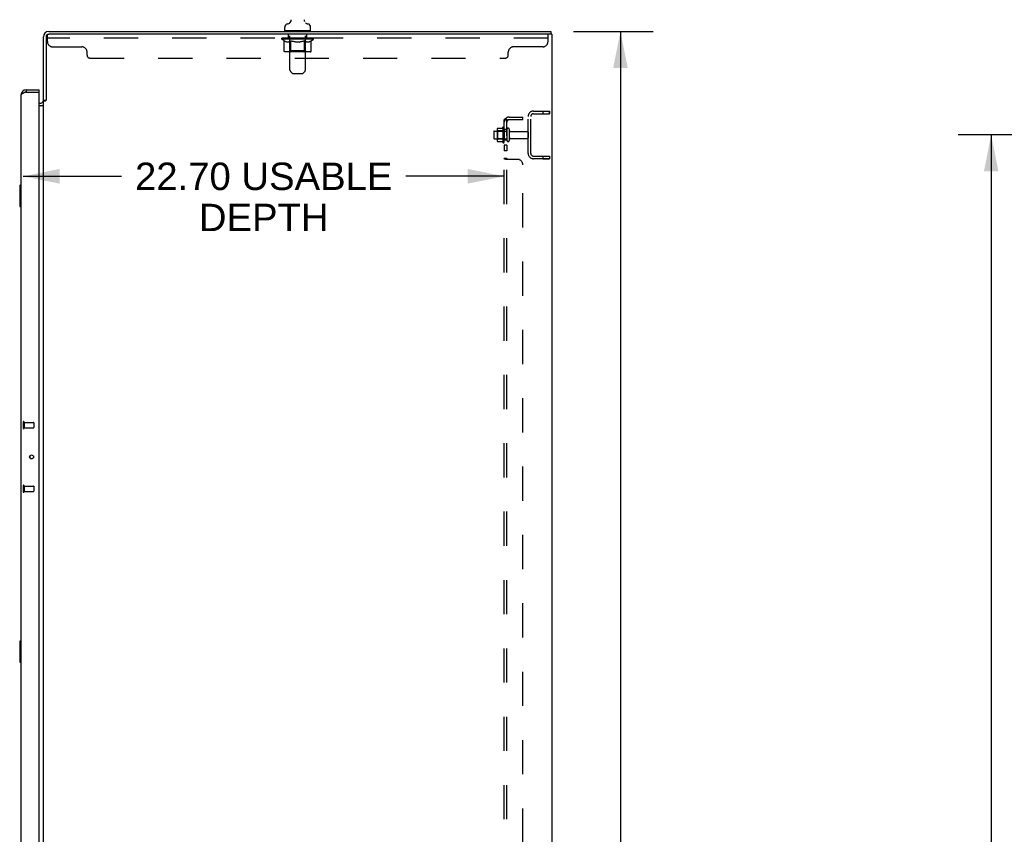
# Model space of a CAD drawing. Header units: inches. Extents: x 0 to 293, y 0 to 190.
# Tile 25 of 28: x 151 to 197, y 102 to 140. Entities that reach past the tile are written whole.
import ezdxf

# ---------------------------------------------------------------- set-up
doc = ezdxf.new("R2010")
doc.units = ezdxf.units.IN
doc.header["$LTSCALE"] = 16.12069
doc.header["$MEASUREMENT"] = 0
doc.linetypes.add('HIDDEN', pattern=[0.2, 0.1, -0.1])
doc.layers.get('0').update_dxf_attribs({"linetype": 'CONTINUOUS'})
for name, color, linetype in [('02___PRT_ALL_AXES', 7, 'CONTINUOUS'), ('DEFAULT_2', 8, 'HIDDEN'), ('DIMENSIONS', 7, 'CONTINUOUS')]:
    doc.layers.add(name, color=color, linetype=linetype)
doc.styles.get("Standard").update_dxf_attribs({"font": 'arial.ttf'})
doc.dimstyles.new('DIMSTYLE_1', dxfattribs={"dimtxt": 1.293103, "dimasz": 1.724138, "dimexe": 0.09, "dimexo": 0.07, "dimgap": 0.0375, "dimtad": 0, "dimtih": 1, "dimtoh": 1, "dimzin": 4, "dimdsep": 46, "dimtxsty": 'Standard', "dimblk": '_FILLED', "dimblk1": '_FILLED', "dimblk2": '_FILLED', "dimcen": 0.09, "dimazin": 1, "dimtfac": 1, "dimtofl": 0, "dimtmove": 0, "dimatfit": 3, "dimldrblk": '_FILLED', "dimfxl": 1, "dimtolj": 1, "dimtzin": 4, "dimarcsym": 0})

# ---------------------------------------------------------------- blocks, each defined once
blk = doc.blocks.new('_FILLED')
at = {"color": 0, "linetype": 'ByBlock'}
blk.add_solid([(0, 0), (-1, 0.2), (-1, -0.2)], dxfattribs=at)
blk = doc.blocks.new('*D4')
at = {"layer": 'DIMENSIONS', "color": 2, "linetype": 'Continuous'}
for p, q in [((176.748, 139.535), (180.51, 139.535)), ((178.959, 139.535), (178.959, 98.829)), ((178.959, 55.535), (178.959, 96.242)), ((176.748, 55.535), (180.51, 55.535))]:
    blk.add_line(p, q, dxfattribs=at)
at = {"layer": 'DIMENSIONS', "color": 2, "linetype": 'Continuous', "xscale": 1.724137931, "yscale": 1.724137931, "zscale": 1.724137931}
for p, rotation in [((178.959, 139.535), 90), ((178.959, 55.535), 270)]:
    blk.add_blockref('_FILLED', p, dxfattribs=dict(at, rotation=rotation))
at = {"layer": 'DIMENSIONS', "color": 2, "linetype": 'Continuous', "insert": (178.959, 98.182), "char_height": 1.2931, "width": 4.51865, "attachment_point": 2, "line_spacing_factor": 0.9}
blk.add_mtext('84.00', dxfattribs=at)
blk = doc.blocks.new('*D16')
at = {"layer": 'DIMENSIONS', "color": 2, "linetype": 'Continuous'}
for p, q in [((206.158, 134.66), (194.9, 134.66)), ((196.452, 134.66), (196.452, 100.829)), ((196.452, 64.41), (196.452, 98.242)), ((206.158, 64.41), (194.9, 64.41))]:
    blk.add_line(p, q, dxfattribs=at)
at = {"layer": 'DIMENSIONS', "color": 2, "linetype": 'Continuous', "xscale": 1.724137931, "yscale": 1.724137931, "zscale": 1.724137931}
for p, rotation in [((196.452, 134.66), 90), ((196.452, 64.41), 270)]:
    blk.add_blockref('_FILLED', p, dxfattribs=dict(at, rotation=rotation))
at = {"layer": 'DIMENSIONS', "color": 2, "linetype": 'Continuous', "insert": (196.452, 100.182), "char_height": 1.2931, "width": 4.51865, "attachment_point": 2, "line_spacing_factor": 0.9}
blk.add_mtext('70.25', dxfattribs=at)
blk = doc.blocks.new('*D18')
at = {"layer": 'DIMENSIONS', "color": 2, "linetype": 'Continuous'}
for p, q in [((150.774, 132.707), (155.413, 132.707)), ((173.478, 132.707), (168.839, 132.707))]:
    blk.add_line(p, q, dxfattribs=at)
at = {"layer": 'DIMENSIONS', "color": 2, "linetype": 'Continuous', "xscale": 1.724137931, "yscale": 1.724137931, "zscale": 1.724137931, "rotation": 180}
blk.add_blockref('_FILLED', (150.774, 132.707), dxfattribs=at)
at = {"layer": 'DIMENSIONS', "color": 2, "linetype": 'Continuous', "xscale": 1.724137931, "yscale": 1.724137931, "zscale": 1.724137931}
blk.add_blockref('_FILLED', (173.478, 132.707), dxfattribs=at)
at = {"layer": 'DIMENSIONS', "color": 2, "linetype": 'Continuous', "insert": (162.126, 133.353), "char_height": 1.2931, "width": 12.13306, "attachment_point": 2, "line_spacing_factor": 0.9}
blk.add_mtext('22.70 USABLE\\PDEPTH', dxfattribs=at)

msp = doc.modelspace()

# ---------------------------------------------------------------- linework, layer by layer
at = {"color": 7, "linetype": 'Continuous'}
for p, q in [((163.337, 139.935), (163.332, 139.932)), ((164.053, 140.065), (164.053, 140.071)), ((164.054, 140.053), (164.053, 140.059)), ((164.055, 140.041), (164.054, 140.047)), ((164.057, 140.03), (164.056, 140.036)), ((164.061, 140.013), (164.06, 140.019)), ((164.063, 140.007), (164.061, 140.013)), ((164.065, 140.002), (164.063, 140.008)), ((151.978, 139.535), (175.666, 139.535)), ((175.728, 139.41), (151.978, 139.41)), ((163.118, 139.585), (163.118, 139.741)), ((163.133, 139.565), (163.133, 139.535)), ((164.323, 139.565), (163.133, 139.565)), ((164.323, 139.565), (164.323, 139.535)), ((164.338, 139.585), (164.338, 139.741)), ((175.666, 139.535), (175.666, 139.41)), ((175.728, 139.41), (175.728, 55.66)), ((151.728, 136.285), (151.728, 139.285)), ((151.853, 139.285), (151.853, 136.292)), ((150.917, 136.785), (150.917, 136.681)), ((151.524, 136.681), (151.504, 136.681)), ((151.524, 136.681), (151.524, 136.785)), ((151.524, 136.16), (151.603, 136.16)), ((151.847, 136.285), (151.728, 136.285)), ((151.728, 62.817), (151.728, 136.254)), ((151.815, 136.254), (151.728, 136.254)), ((151.851, 136.29), (151.853, 136.292)), ((151.698, 136.035), (151.524, 136.035)), ((151.718, 136.061), (151.713, 136.061)), ((150.61, 132.27), (150.61, 131.3)), ((150.67, 132.285), (150.625, 132.285)), ((150.657, 132.185), (150.657, 131.385)), ((150.625, 131.285), (150.67, 131.285)), ((151.094, 119.527), (151.094, 119.418)), ((150.61, 110.77), (150.61, 109.8)), ((150.67, 110.785), (150.625, 110.785)), ((150.657, 110.685), (150.657, 109.885)), ((150.625, 109.785), (150.67, 109.785))]:
    msp.add_line(p, q, dxfattribs=at)
at = {"color": 3, "linetype": 'Continuous'}
for p, q in [((150.917, 136.681), (150.885, 136.67)), ((150.917, 136.785), (151.524, 136.785)), ((150.917, 136.681), (151.504, 136.681)), ((151.524, 62.409), (151.524, 136.661)), ((150.67, 136.539), (150.67, 62.532))]:
    msp.add_line(p, q, dxfattribs=at)
at = {"color": 7, "linetype": 'Continuous'}
for points in [[(163.4, 140.093), (163.401, 140.088), (163.402, 140.082), (163.403, 140.076), (163.403, 140.071), (163.403, 140.065), (163.403, 140.059), (163.403, 140.053), (163.402, 140.047), (163.402, 140.042), (163.401, 140.036), (163.4, 140.03), (163.398, 140.024), (163.397, 140.019), (163.395, 140.013), (163.393, 140.008), (163.391, 140.002), (163.389, 139.997), (163.386, 139.992), (163.383, 139.987), (163.38, 139.982), (163.377, 139.977), (163.374, 139.972), (163.371, 139.967), (163.367, 139.963), (163.363, 139.958), (163.359, 139.954), (163.355, 139.95), (163.351, 139.946), (163.346, 139.942), (163.342, 139.938), (163.337, 139.935)], [(164.06, 140.019), (164.058, 140.024), (164.057, 140.03), (164.056, 140.036), (164.055, 140.041), (164.054, 140.047), (164.054, 140.053), (164.053, 140.059), (164.053, 140.065), (164.053, 140.071), (164.054, 140.076), (164.054, 140.082), (164.055, 140.088), (164.056, 140.093)], [(164.054, 140.076), (164.054, 140.082), (164.055, 140.088), (164.056, 140.093)], [(151.815, 136.254), (151.817, 136.256), (151.819, 136.257), (151.821, 136.259), (151.823, 136.261), (151.825, 136.262), (151.827, 136.264), (151.828, 136.265), (151.83, 136.267), (151.831, 136.268), (151.832, 136.27), (151.834, 136.271), (151.835, 136.272), (151.839, 136.277)], [(151.839, 136.277), (151.84, 136.278), (151.842, 136.28), (151.843, 136.282), (151.845, 136.283), (151.846, 136.285), (151.848, 136.287), (151.85, 136.288), (151.851, 136.29)], [(151.698, 136.035), (151.698, 136.037), (151.697, 136.039), (151.698, 136.041), (151.698, 136.043), (151.699, 136.045), (151.7, 136.046), (151.701, 136.048), (151.702, 136.05), (151.704, 136.051), (151.705, 136.053), (151.707, 136.054), (151.709, 136.055), (151.712, 136.057)], [(151.712, 136.057), (151.716, 136.059), (151.718, 136.061), (151.72, 136.062), (151.722, 136.064), (151.724, 136.065), (151.726, 136.067), (151.727, 136.068), (151.728, 136.07), (151.728, 136.072), (151.728, 136.073)], [(151.718, 136.061), (151.72, 136.062), (151.722, 136.064), (151.724, 136.065), (151.726, 136.067), (151.727, 136.068)], [(150.655, 132.222), (150.656, 132.216), (150.656, 132.21), (150.656, 132.204), (150.657, 132.198), (150.657, 132.192), (150.657, 132.185)], [(150.657, 131.385), (150.657, 131.379), (150.657, 131.373), (150.656, 131.367), (150.656, 131.361), (150.656, 131.355), (150.655, 131.349)], [(150.655, 110.722), (150.656, 110.716), (150.656, 110.71), (150.656, 110.704), (150.657, 110.698), (150.657, 110.692), (150.657, 110.685)], [(150.657, 109.885), (150.657, 109.879), (150.657, 109.873), (150.656, 109.867), (150.656, 109.861), (150.656, 109.855), (150.655, 109.849)]]:
    msp.add_lwpolyline(points, dxfattribs=at)
at = {"color": 3, "linetype": 'Continuous'}
for points in [[(150.837, 136.652), (150.822, 136.646), (150.808, 136.64), (150.793, 136.634), (150.78, 136.628), (150.767, 136.622), (150.754, 136.616), (150.742, 136.61), (150.731, 136.604), (150.721, 136.598), (150.712, 136.592), (150.703, 136.586), (150.696, 136.581), (150.689, 136.575), (150.683, 136.569), (150.679, 136.563), (150.675, 136.557), (150.672, 136.551), (150.671, 136.545), (150.67, 136.539)], [(150.885, 136.67), (150.869, 136.664), (150.853, 136.658), (150.837, 136.652)]]:
    msp.add_lwpolyline(points, dxfattribs=at)
msp.add_circle((151.17, 119.472), 0.0938, dxfattribs=at)
at = {"color": 7, "linetype": 'Continuous'}
for centre, radius, start, end in [((163.275, 139.741), 0.157, 101.6478, 180), ((163.192, 140.146), 0.257, 281.6478, 311.9717), ((164.265, 140.146), 0.257, 228.0281, 258.3522), ((164.181, 139.741), 0.157, 0, 78.3522), ((151.978, 139.285), 0.25, 90, 180), ((151.978, 139.285), 0.125, 90, 180), ((163.138, 139.585), 0.02, 180, 263.0769), ((164.318, 139.585), 0.02, 276.9231, 360), ((150.917, 136.539), 0.142, 90, 131.3389), ((150.834, 136.395), 0.26, 87.3726, 90), ((151.603, 136.285), 0.125, 270, 360), ((150.625, 132.27), 0.015, 90, 180), ((150.655, 132.27), 0.015, 0, 90), ((150.625, 131.3), 0.015, 180, 270), ((150.655, 131.3), 0.015, 270, 360), ((150.625, 110.77), 0.015, 90, 180), ((150.655, 110.77), 0.015, 0, 90), ((150.625, 109.8), 0.015, 180, 270), ((150.655, 109.8), 0.015, 270, 360)]:
    msp.add_arc(centre, radius, start, end, dxfattribs=at)
at = {"color": 3, "linetype": 'Continuous'}
for centre, radius, start, end in [((150.917, 136.539), 0.246, 90, 180), ((151.504, 136.661), 0.02, 0, 90), ((151.603, 136.285), 0.25, 270, 299.6031)]:
    msp.add_arc(centre, radius, start, end, dxfattribs=at)
at = {"layer": '02___PRT_ALL_AXES', "color": 8, "linetype": 'HIDDEN'}
for p, q in [((163.291, 139.223), (163.291, 139.41)), ((164.166, 139.41), (163.291, 139.41)), ((164.166, 139.223), (164.166, 139.41)), ((164.166, 139.223), (163.291, 139.223)), ((175.291, 135.785), (175.291, 135.66)), ((175.291, 135.785), (175.603, 135.785)), ((175.603, 135.785), (175.603, 135.66)), ((174.603, 133.785), (174.603, 135.535)), ((174.728, 133.785), (174.728, 135.535)), ((175.291, 135.66), (175.603, 135.66)), ((173.008, 134.843), (173.603, 134.843)), ((173.408, 135.016), (173.408, 134.305)), ((173.478, 134.91), (173.478, 134.995)), ((173.478, 134.91), (173.478, 134.41)), ((173.603, 134.91), (173.478, 134.91)), ((173.603, 134.91), (173.603, 134.41)), ((173.772, 134.826), (174.573, 134.826)), ((173.008, 134.477), (173.603, 134.477)), ((173.478, 134.326), (173.478, 134.41)), ((173.603, 134.41), (173.478, 134.41)), ((173.772, 134.494), (174.573, 134.494)), ((173.478, 134.182), (173.478, 133.901)), ((173.603, 134.182), (173.478, 134.182)), ((173.603, 133.901), (173.478, 133.901)), ((173.603, 134.182), (173.603, 133.901)), ((175.291, 133.66), (175.291, 133.535)), ((175.291, 133.66), (175.603, 133.66)), ((175.291, 133.535), (175.603, 133.535)), ((175.603, 133.66), (175.603, 133.535)), ((150.817, 121.096), (150.817, 120.848)), ((150.817, 121.096), (151.264, 121.096)), ((150.817, 120.848), (151.264, 120.848)), ((150.817, 118.096), (150.817, 117.848)), ((150.817, 118.096), (151.264, 118.096)), ((150.817, 117.848), (151.264, 117.848))]:
    msp.add_line(p, q, dxfattribs=at)
at = {"layer": '02___PRT_ALL_AXES', "color": 7, "linetype": 'Continuous'}
for p, q in [((150.61, 132.27), (150.61, 131.3)), ((150.61, 110.77), (150.61, 109.8))]:
    msp.add_line(p, q, dxfattribs=at)
at = {"layer": '02___PRT_ALL_AXES', "color": 8, "linetype": 'HIDDEN'}
for centre, radius, start, end in [((174.008, 134.66), 0.698, 149.3369, 152.3186), ((173.44, 134.995), 0.0384, 0, 145.5503), ((174.008, 134.66), 0.698, 207.6814, 210.6631), ((173.44, 134.326), 0.0384, 214.4497, 360)]:
    msp.add_arc(centre, radius, start, end, dxfattribs=at)
at = {"layer": 'DEFAULT_2', "color": 8, "linetype": 'HIDDEN'}
for p, q in [((151.916, 139.065), (151.916, 139.41)), ((151.916, 139.41), (151.978, 139.41)), ((163.353, 139.565), (163.353, 139.535)), ((163.363, 137.72), (163.363, 139.535)), ((164.093, 137.72), (164.093, 139.535)), ((164.103, 139.565), (164.103, 139.535)), ((175.541, 139.065), (175.541, 139.41)), ((175.541, 139.223), (151.916, 139.223)), ((162.985, 139.169), (162.985, 139.216)), ((162.985, 139.215), (163.341, 139.215)), ((163.093, 139.093), (162.985, 139.169)), ((164.472, 139.169), (162.985, 139.169)), ((162.986, 139.215), (162.986, 139.221)), ((163.126, 139.219), (162.986, 139.221)), ((162.996, 139.216), (162.996, 139.223)), ((163.007, 139.212), (163.007, 139.216)), ((163.007, 139.212), (164.45, 139.212)), ((163.017, 139.212), (163.017, 139.216)), ((163.018, 139.212), (163.018, 139.216)), ((163.03, 139.216), (163.03, 139.223)), ((163.049, 139.212), (163.049, 139.216)), ((163.051, 139.212), (163.051, 139.216)), ((163.084, 139.216), (163.084, 139.223)), ((163.093, 138.614), (163.093, 139.093)), ((163.093, 139.093), (163.113, 139.08)), ((163.102, 139.212), (163.102, 139.216)), ((163.105, 139.212), (163.105, 139.216)), ((163.132, 139.068), (163.112, 139.08)), ((163.126, 139.215), (163.126, 139.219)), ((163.152, 139.058), (163.132, 139.068)), ((163.171, 139.05), (163.151, 139.058)), ((163.159, 139.216), (163.159, 139.223)), ((163.16, 139.212), (163.16, 139.215)), ((163.161, 139.212), (163.161, 139.215)), ((163.164, 139.212), (163.164, 139.215)), ((163.19, 139.043), (163.17, 139.05)), ((163.173, 139.212), (163.173, 139.216)), ((163.174, 139.212), (163.174, 139.215)), ((163.178, 139.212), (163.178, 139.216)), ((163.181, 139.212), (163.181, 139.217)), ((163.185, 139.212), (163.185, 139.215)), ((163.209, 139.038), (163.19, 139.043)), ((163.204, 139.212), (163.204, 139.215)), ((163.294, 139.038), (163.209, 139.038)), ((163.222, 139.212), (163.222, 139.215)), ((163.224, 139.212), (163.224, 139.219)), ((163.25, 139.216), (163.25, 139.223)), ((163.25, 139.212), (163.25, 139.215)), ((163.262, 139.212), (163.262, 139.216)), ((163.267, 139.212), (163.267, 139.216)), ((163.275, 139.212), (163.275, 139.215)), ((163.29, 139.212), (163.29, 139.22)), ((163.294, 139.038), (163.313, 139.043)), ((163.311, 139.212), (163.311, 139.215)), ((163.332, 139.05), (163.313, 139.043)), ((163.314, 139.212), (163.314, 139.215)), ((163.352, 139.058), (163.332, 139.05)), ((163.341, 139.212), (163.341, 139.215)), ((163.371, 139.068), (163.351, 139.058)), ((163.42, 139.215), (163.354, 139.215)), ((163.356, 139.216), (163.356, 139.223)), ((163.362, 138.617), (163.362, 139.165)), ((163.365, 139.212), (163.365, 139.216)), ((163.37, 139.212), (163.37, 139.216)), ((163.391, 139.08), (163.371, 139.068)), ((163.377, 139.212), (163.377, 139.222)), ((163.385, 139.212), (163.385, 139.215)), ((163.41, 139.093), (163.39, 139.08)), ((163.396, 139.212), (163.396, 139.215)), ((163.41, 138.614), (163.41, 139.093)), ((163.41, 139.093), (163.45, 139.08)), ((163.42, 139.212), (163.42, 139.215)), ((163.507, 139.215), (163.445, 139.215)), ((163.49, 139.068), (163.45, 139.08)), ((163.469, 139.212), (163.469, 139.215)), ((163.474, 139.216), (163.474, 139.223)), ((163.478, 139.212), (163.478, 139.216)), ((163.481, 139.212), (163.481, 139.223)), ((163.484, 139.212), (163.484, 139.216)), ((163.529, 139.058), (163.489, 139.068)), ((163.494, 139.212), (163.494, 139.216)), ((163.507, 139.212), (163.507, 139.215)), ((163.567, 139.05), (163.528, 139.058)), ((163.602, 139.215), (163.544, 139.215)), ((163.56, 139.212), (163.56, 139.215)), ((163.605, 139.043), (163.566, 139.05)), ((163.593, 139.215), (163.728, 139.223)), ((163.599, 139.216), (163.599, 139.223)), ((163.6, 139.223), (163.599, 139.223)), ((163.6, 139.216), (163.6, 139.223)), ((163.6, 139.212), (163.6, 139.216)), ((163.602, 139.212), (163.602, 139.215)), ((163.643, 139.038), (163.604, 139.043)), ((163.605, 139.212), (163.605, 139.216)), ((163.606, 139.212), (163.606, 139.216)), ((163.814, 139.038), (163.643, 139.038)), ((163.7, 139.215), (163.649, 139.215)), ((163.657, 139.212), (163.657, 139.215)), ((163.7, 139.212), (163.7, 139.215)), ((163.725, 139.216), (163.725, 139.216)), ((163.725, 139.212), (163.725, 139.216)), ((163.725, 139.212), (163.725, 139.216)), ((163.728, 139.216), (163.728, 139.223)), ((163.728, 139.223), (163.863, 139.215)), ((163.731, 139.212), (163.731, 139.216)), ((163.731, 139.212), (163.731, 139.216)), ((163.731, 139.216), (163.731, 139.216)), ((163.756, 139.212), (163.756, 139.215)), ((163.756, 139.215), (163.807, 139.215)), ((163.799, 139.212), (163.799, 139.215)), ((163.814, 139.038), (163.852, 139.043)), ((163.85, 139.212), (163.85, 139.216)), ((163.852, 139.212), (163.852, 139.216)), ((163.89, 139.05), (163.852, 139.043)), ((163.855, 139.212), (163.855, 139.215)), ((163.855, 139.215), (163.912, 139.215)), ((163.857, 139.216), (163.857, 139.223)), ((163.857, 139.216), (163.857, 139.223)), ((163.857, 139.223), (163.857, 139.223)), ((163.857, 139.212), (163.857, 139.216)), ((163.929, 139.058), (163.89, 139.05)), ((163.896, 139.212), (163.896, 139.215)), ((163.967, 139.068), (163.928, 139.058)), ((163.949, 139.212), (163.949, 139.215)), ((163.949, 139.215), (164.012, 139.215)), ((163.963, 139.212), (163.963, 139.216)), ((164.006, 139.08), (163.966, 139.068)), ((163.972, 139.212), (163.972, 139.216)), ((163.975, 139.212), (163.975, 139.223)), ((163.978, 139.212), (163.978, 139.216)), ((163.982, 139.216), (163.982, 139.223)), ((163.988, 139.212), (163.988, 139.215)), ((164.046, 139.093), (164.006, 139.08)), ((164.037, 139.212), (164.037, 139.215)), ((164.037, 139.215), (164.102, 139.215)), ((164.046, 138.614), (164.046, 139.093)), ((164.046, 139.093), (164.066, 139.08)), ((164.061, 139.212), (164.061, 139.215)), ((164.086, 139.068), (164.066, 139.08)), ((164.072, 139.212), (164.072, 139.215)), ((164.079, 139.212), (164.079, 139.222)), ((164.105, 139.058), (164.085, 139.068)), ((164.086, 139.212), (164.086, 139.216)), ((164.092, 139.212), (164.092, 139.216)), ((164.094, 138.617), (164.094, 139.165)), ((164.1, 139.216), (164.1, 139.223)), ((164.124, 139.05), (164.105, 139.058)), ((164.115, 139.212), (164.115, 139.215)), ((164.115, 139.215), (164.344, 139.215)), ((164.143, 139.043), (164.124, 139.05)), ((164.143, 139.212), (164.143, 139.215)), ((164.162, 139.038), (164.143, 139.043)), ((164.145, 139.212), (164.145, 139.215)), ((164.248, 139.038), (164.162, 139.038)), ((164.166, 139.212), (164.166, 139.22)), ((164.182, 139.212), (164.182, 139.215)), ((164.19, 139.212), (164.19, 139.216)), ((164.195, 139.212), (164.195, 139.216)), ((164.206, 139.216), (164.206, 139.223)), ((164.206, 139.212), (164.206, 139.215)), ((164.232, 139.212), (164.232, 139.219)), ((164.234, 139.212), (164.234, 139.215)), ((164.248, 139.038), (164.267, 139.043)), ((164.252, 139.212), (164.252, 139.215)), ((164.286, 139.05), (164.267, 139.043)), ((164.272, 139.212), (164.272, 139.215)), ((164.276, 139.212), (164.276, 139.217)), ((164.279, 139.212), (164.279, 139.216)), ((164.283, 139.212), (164.283, 139.216)), ((164.283, 139.212), (164.283, 139.215)), ((164.305, 139.058), (164.286, 139.05)), ((164.293, 139.212), (164.293, 139.215)), ((164.296, 139.212), (164.296, 139.215)), ((164.296, 139.212), (164.296, 139.215)), ((164.298, 139.216), (164.298, 139.223)), ((164.324, 139.068), (164.305, 139.058)), ((164.344, 139.08), (164.324, 139.068)), ((164.364, 139.093), (164.344, 139.08)), ((164.351, 139.212), (164.351, 139.216)), ((164.355, 139.212), (164.355, 139.216)), ((164.364, 139.093), (164.472, 139.169)), ((164.364, 138.614), (164.364, 139.093)), ((164.372, 139.216), (164.372, 139.223)), ((164.405, 139.212), (164.405, 139.216)), ((164.407, 139.212), (164.407, 139.216)), ((164.427, 139.216), (164.427, 139.223)), ((164.438, 139.212), (164.438, 139.216)), ((164.439, 139.212), (164.439, 139.216)), ((164.45, 139.212), (164.45, 139.216)), ((164.46, 139.216), (164.46, 139.223)), ((164.472, 139.169), (164.472, 139.223)), ((152.166, 138.815), (153.541, 138.815)), ((153.791, 138.415), (153.791, 138.565)), ((164.314, 138.57), (163.143, 138.57)), ((163.362, 138.617), (163.316, 138.57)), ((164.094, 138.617), (163.362, 138.617)), ((164.021, 138.57), (164.024, 138.571)), ((164.03, 138.573), (164.033, 138.575)), ((164.033, 138.575), (164.035, 138.578)), ((164.094, 138.617), (164.141, 138.57)), ((173.666, 138.415), (173.666, 138.565)), ((175.291, 138.815), (173.916, 138.815)), ((153.921, 138.285), (173.536, 138.285)), ((163.464, 137.578), (163.392, 137.649)), ((163.535, 137.548), (163.922, 137.548)), ((163.992, 137.578), (164.064, 137.649)), ((174.853, 135.785), (175.603, 135.785)), ((175.603, 135.66), (175.603, 135.785)), ((173.478, 63.692), (173.478, 135.379)), ((173.603, 135.379), (173.478, 135.379)), ((173.532, 135.418), (173.629, 135.338)), ((173.547, 135.379), (173.543, 135.379)), ((173.603, 63.692), (173.603, 135.379)), ((173.604, 135.359), (173.603, 135.359)), ((173.715, 135.504), (174.353, 135.504)), ((173.715, 135.379), (174.353, 135.379)), ((174.353, 135.379), (174.353, 135.504)), ((174.853, 135.66), (175.603, 135.66)), ((172.978, 134.813), (172.978, 134.507)), ((173.142, 134.916), (173.142, 134.405)), ((173.162, 134.844), (173.142, 134.864)), ((173.162, 134.844), (173.162, 134.477)), ((173.458, 134.844), (173.162, 134.844)), ((173.163, 134.979), (173.382, 134.979)), ((173.458, 134.844), (173.478, 134.864)), ((173.458, 134.844), (173.458, 134.477)), ((173.709, 134.925), (173.709, 134.396)), ((174.603, 134.796), (174.603, 134.524)), ((173.162, 134.477), (173.142, 134.457)), ((173.458, 134.477), (173.162, 134.477)), ((173.163, 134.342), (173.382, 134.342)), ((173.458, 134.477), (173.478, 134.457)), ((173.603, 133.54), (173.478, 133.54)), ((173.532, 133.504), (173.53, 133.506)), ((174.103, 133.504), (173.532, 133.504)), ((173.617, 133.524), (173.613, 133.527)), ((173.619, 133.523), (173.617, 133.524)), ((174.853, 133.66), (175.603, 133.66)), ((175.603, 133.535), (174.853, 133.535)), ((175.603, 133.66), (175.603, 133.535)), ((174.353, 65.817), (174.353, 133.254)), ((150.774, 121.114), (150.774, 120.83)), ((150.817, 121.114), (150.817, 120.83)), ((151.274, 121.086), (151.274, 120.858)), ((150.774, 118.114), (150.774, 117.83)), ((150.817, 118.114), (150.817, 117.83)), ((151.274, 118.086), (151.274, 117.858))]:
    msp.add_line(p, q, dxfattribs=at)
for points in [[(163.143, 138.57), (163.137, 138.571), (163.131, 138.571), (163.125, 138.573), (163.119, 138.575), (163.114, 138.578), (163.109, 138.582), (163.104, 138.586), (163.1, 138.591), (163.097, 138.596), (163.095, 138.601), (163.093, 138.607), (163.093, 138.614)], [(163.435, 138.57), (163.432, 138.571), (163.429, 138.571), (163.426, 138.573), (163.424, 138.575), (163.421, 138.578), (163.418, 138.582), (163.416, 138.586), (163.414, 138.591), (163.413, 138.596), (163.411, 138.601), (163.411, 138.607), (163.41, 138.614)], [(164.024, 138.571), (164.027, 138.571), (164.03, 138.573)], [(164.035, 138.578), (164.038, 138.582), (164.04, 138.586), (164.042, 138.591), (164.044, 138.596)], [(164.038, 138.582), (164.04, 138.586), (164.042, 138.591)], [(164.044, 138.596), (164.045, 138.601), (164.046, 138.607), (164.046, 138.614)], [(164.045, 138.601), (164.046, 138.607), (164.046, 138.614)], [(164.314, 138.57), (164.32, 138.571), (164.326, 138.571), (164.332, 138.573), (164.337, 138.575), (164.343, 138.578), (164.348, 138.582), (164.352, 138.586), (164.356, 138.591), (164.359, 138.596), (164.362, 138.601), (164.363, 138.607), (164.364, 138.614)], [(173.509, 135.403), (173.501, 135.4), (173.497, 135.398), (173.494, 135.396), (173.491, 135.395), (173.488, 135.393), (173.485, 135.391), (173.483, 135.389), (173.481, 135.387), (173.48, 135.385), (173.479, 135.383), (173.478, 135.381), (173.478, 135.379)], [(173.532, 135.418), (173.53, 135.415), (173.527, 135.413), (173.524, 135.411), (173.521, 135.409), (173.517, 135.407), (173.513, 135.405), (173.509, 135.403)], [(173.543, 135.379), (173.543, 135.379), (173.543, 135.379), (173.544, 135.379), (173.544, 135.379), (173.544, 135.379), (173.545, 135.379), (173.545, 135.379), (173.546, 135.379), (173.547, 135.379), (173.547, 135.379), (173.548, 135.379), (173.549, 135.379), (173.55, 135.378), (173.55, 135.378), (173.551, 135.378), (173.552, 135.378), (173.553, 135.378), (173.553, 135.378), (173.554, 135.377), (173.555, 135.377), (173.556, 135.377), (173.557, 135.377), (173.557, 135.377), (173.558, 135.376), (173.559, 135.376), (173.56, 135.376), (173.561, 135.376), (173.561, 135.376), (173.562, 135.375), (173.563, 135.375), (173.564, 135.375), (173.565, 135.375), (173.566, 135.374), (173.566, 135.374), (173.567, 135.374), (173.568, 135.374), (173.569, 135.373), (173.57, 135.373), (173.571, 135.373), (173.572, 135.372), (173.573, 135.372), (173.574, 135.372), (173.575, 135.371), (173.575, 135.371), (173.576, 135.371), (173.577, 135.37), (173.578, 135.37), (173.579, 135.37), (173.58, 135.369), (173.581, 135.369), (173.582, 135.368), (173.583, 135.368), (173.584, 135.368), (173.585, 135.367), (173.586, 135.367), (173.587, 135.366), (173.588, 135.366), (173.589, 135.366), (173.59, 135.365), (173.591, 135.365), (173.592, 135.364), (173.593, 135.364), (173.594, 135.363), (173.595, 135.363), (173.596, 135.363), (173.596, 135.362), (173.597, 135.362), (173.598, 135.361), (173.599, 135.361), (173.6, 135.361), (173.6, 135.36), (173.601, 135.36), (173.602, 135.359), (173.603, 135.359), (173.603, 135.359), (173.604, 135.358), (173.605, 135.358), (173.605, 135.358), (173.606, 135.357), (173.606, 135.357), (173.607, 135.357), (173.607, 135.356), (173.607, 135.356), (173.607, 135.356)], [(173.617, 135.356), (173.615, 135.358), (173.613, 135.361), (173.611, 135.363), (173.609, 135.366), (173.607, 135.368), (173.606, 135.371), (173.605, 135.373), (173.604, 135.375), (173.603, 135.377), (173.603, 135.379)], [(173.607, 135.356), (173.607, 135.356), (173.607, 135.356), (173.607, 135.357), (173.606, 135.357), (173.606, 135.357), (173.606, 135.357), (173.605, 135.358), (173.605, 135.358), (173.604, 135.358), (173.604, 135.359)], [(173.629, 135.338), (173.629, 135.339), (173.629, 135.34), (173.629, 135.341), (173.629, 135.342), (173.628, 135.343), (173.627, 135.345), (173.626, 135.346), (173.625, 135.348), (173.623, 135.35), (173.621, 135.352), (173.617, 135.356)], [(173.154, 134.973), (173.155, 134.975), (173.156, 134.976), (173.157, 134.977), (173.159, 134.978), (173.16, 134.979), (173.162, 134.979), (173.163, 134.979)], [(173.391, 134.985), (173.39, 134.984), (173.39, 134.984), (173.39, 134.984), (173.39, 134.984), (173.39, 134.983), (173.389, 134.983), (173.389, 134.983), (173.389, 134.982), (173.389, 134.982), (173.388, 134.982), (173.388, 134.981), (173.387, 134.981), (173.387, 134.981), (173.386, 134.98), (173.385, 134.98), (173.384, 134.98), (173.383, 134.979), (173.382, 134.979)], [(173.154, 134.348), (173.155, 134.346), (173.156, 134.345), (173.157, 134.344), (173.159, 134.343), (173.16, 134.342), (173.162, 134.342), (173.163, 134.342)], [(173.382, 134.342), (173.383, 134.342), (173.384, 134.341), (173.385, 134.341), (173.386, 134.341), (173.387, 134.34), (173.387, 134.34), (173.388, 134.34), (173.388, 134.339), (173.389, 134.339), (173.389, 134.339), (173.389, 134.338), (173.389, 134.338), (173.39, 134.338), (173.39, 134.337), (173.39, 134.337), (173.39, 134.337), (173.39, 134.337), (173.391, 134.336)], [(173.485, 133.528), (173.483, 133.53), (173.481, 133.532), (173.48, 133.534), (173.479, 133.536), (173.478, 133.538), (173.478, 133.54)], [(173.488, 133.526), (173.485, 133.528), (173.483, 133.53), (173.481, 133.532), (173.48, 133.534), (173.479, 133.536), (173.478, 133.538), (173.478, 133.54)], [(173.497, 133.521), (173.494, 133.523), (173.491, 133.525), (173.488, 133.526)], [(173.505, 133.518), (173.501, 133.52), (173.497, 133.521)], [(173.53, 133.506), (173.527, 133.508), (173.524, 133.509), (173.521, 133.511), (173.517, 133.513), (173.513, 133.515), (173.505, 133.518)], [(173.604, 133.536), (173.603, 133.538), (173.603, 133.54)], [(173.609, 133.53), (173.607, 133.532), (173.606, 133.533), (173.605, 133.535), (173.604, 133.536), (173.603, 133.538), (173.603, 133.54)], [(173.613, 133.527), (173.611, 133.528), (173.609, 133.53), (173.607, 133.532), (173.606, 133.533), (173.605, 133.535)], [(173.629, 133.504), (173.629, 133.506), (173.629, 133.508), (173.629, 133.51), (173.629, 133.512), (173.628, 133.513), (173.627, 133.515), (173.626, 133.517), (173.625, 133.518), (173.623, 133.52), (173.621, 133.521), (173.619, 133.523)], [(173.629, 133.504), (173.629, 133.506), (173.629, 133.508), (173.629, 133.51), (173.629, 133.512), (173.628, 133.513), (173.627, 133.515), (173.626, 133.517), (173.625, 133.518), (173.623, 133.52), (173.621, 133.521)]]:
    msp.add_lwpolyline(points, dxfattribs=at)
for centre, radius, start, end in [((163.138, 139.585), 0.02, 263.0769, 270), ((163.333, 139.535), 0.03, 0, 90), ((164.123, 139.535), 0.03, 90, 180), ((164.318, 139.585), 0.02, 270, 276.9231), ((152.166, 139.065), 0.25, 180, 270), ((163.316, 139.165), 0.0466, 0, 90), ((164.141, 139.165), 0.0466, 90, 180), ((175.291, 139.065), 0.25, 270, 360), ((153.541, 138.565), 0.25, 0, 90), ((173.916, 138.565), 0.25, 90, 180), ((153.921, 138.415), 0.13, 180, 270), ((173.536, 138.415), 0.13, 270, 360), ((163.463, 137.72), 0.1, 180, 225), ((163.535, 137.648), 0.1, 225, 270), ((163.922, 137.648), 0.1, 270, 315), ((163.993, 137.72), 0.1, 315, 360), ((174.853, 135.535), 0.25, 90, 180), ((173.715, 135.267), 0.237, 90, 180), ((173.715, 135.267), 0.112, 90, 180), ((174.853, 135.535), 0.125, 90, 180), ((173.008, 134.813), 0.03, 90, 180), ((173.283, 134.916), 0.141, 156.05, 180), ((173.656, 134.925), 0.053, 0, 180), ((173.772, 134.889), 0.0625, 180, 270), ((174.573, 134.796), 0.03, 0, 90), ((173.008, 134.507), 0.03, 180, 270), ((173.283, 134.405), 0.141, 180, 203.95), ((173.656, 134.396), 0.053, 180, 360), ((173.772, 134.432), 0.0625, 90, 180), ((174.573, 134.524), 0.03, 270, 360), ((174.103, 133.254), 0.25, 0, 90), ((174.853, 133.785), 0.25, 180, 270), ((174.853, 133.785), 0.125, 180, 270), ((150.796, 121.114), 0.0215, 0, 180), ((150.796, 120.83), 0.0215, 180, 360), ((151.264, 121.086), 0.01, 0, 90), ((151.264, 120.858), 0.01, 270, 360), ((150.796, 118.114), 0.0215, 0, 180), ((151.264, 118.086), 0.01, 0, 90), ((150.796, 117.83), 0.0215, 180, 360), ((151.264, 117.858), 0.01, 270, 360)]:
    msp.add_arc(centre, radius, start, end, dxfattribs=at)
for centre, major_axis, ratio, start_param, end_param in [((163.728, 139.223), (0.743, 0.008), 0.059247, 9.249624, 9.431866), ((163.728, 139.223), (0.744, 0), 0.060167, -3.084065, -2.96706), ((162.933, 139.21), (0.232, 0.002), 0.059247, 0.251393, 1.295349), ((163.728, 139.223), (0.743, 0.015), 0.056515, 2.79136, 2.965893), ((163.013, 139.21), (0.232, -0.002), 0.059247, 0.601702, 1.645657), ((163.728, 139.223), (0.743, -0.008), 0.059247, -2.966439, -2.791906), ((162.933, 139.202), (0.232, 0.005), 0.056515, 1.199244, 1.294804), ((163.013, 139.202), (0.232, 0), 0.060167, 1.549477, 1.645036), ((162.961, 139.202), (0.232, 0.002), 0.059247, 1.16236, 1.374323), ((163.017, 139.204), (0.192, 0.002), 0.059247, 1.051627, 1.625044), ((162.994, 139.204), (0.192, 0.004), 0.056515, 0.876548, 1.449966), ((163.062, 139.204), (0.192, 0), 0.060167, 1.226781, 1.800198), ((162.929, 139.21), (0.232, 0.005), 0.056515, 0.076315, 1.120271), ((163.728, 139.223), (0.743, 0.022), 0.052059, 2.616423, 2.790956), ((163.087, 139.21), (0.232, -0.005), 0.056515, 0.77678, 1.820736), ((163.728, 139.223), (0.743, -0.015), 0.056515, -2.79136, -2.616827), ((162.929, 139.202), (0.232, 0.007), 0.052059, 1.024308, 1.119867), ((163.087, 139.202), (0.232, -0.002), 0.059247, 1.724631, 1.82019), ((162.993, 139.204), (0.192, 0.006), 0.052059, 0.701611, 1.275029), ((163.127, 139.204), (0.192, -0.002), 0.059247, 1.401935, 1.975352), ((163.728, 139.223), (0.743, 0.029), 0.046022, 2.441677, 2.61621), ((163.18, 139.21), (0.232, -0.007), 0.052059, 0.951717, 1.995673), ((162.949, 139.21), (0.232, 0.007), 0.052059, -0.098622, 0.945334), ((163.728, 139.223), (0.743, -0.022), 0.052059, -2.616423, -2.441891), ((162.949, 139.202), (0.232, 0.009), 0.046022, 0.849561, 0.945121), ((163.18, 139.202), (0.232, -0.005), 0.056515, 1.899709, 1.995269), ((163.015, 139.204), (0.192, 0.007), 0.046022, 0.526865, 1.100283), ((163.21, 139.204), (0.192, -0.004), 0.056515, 1.577013, 2.150431), ((162.961, 139.21), (0.232, 0), 0.060167, 0.426548, 0.780915), ((163.728, 139.223), (0.743, 0.034), 0.038593, 2.267147, 2.44168), ((163.289, 139.21), (0.232, -0.009), 0.046022, 1.126463, 2.170419), ((162.993, 139.21), (0.232, 0.009), 0.046022, -0.273368, 0.770588), ((163.728, 139.223), (0.743, -0.029), 0.046022, -2.441677, -2.267144), ((162.993, 139.202), (0.232, 0.011), 0.038593, 0.675031, 0.77059), ((163.289, 139.202), (0.232, -0.007), 0.052059, 2.074646, 2.170205), ((163.058, 139.204), (0.192, 0.009), 0.038593, 0.352335, 0.925752), ((163.309, 139.204), (0.192, -0.006), 0.052059, 1.75195, 2.325367), ((163.728, 139.223), (0.743, 0.039), 0.030002, 2.09283, 2.267363), ((163.412, 139.21), (0.232, -0.011), 0.038593, 1.300994, 2.344949), ((163.059, 139.21), (0.232, 0.011), 0.038593, -0.447899, 0.596057), ((163.728, 139.223), (0.743, -0.034), 0.038593, -2.267147, -2.092614), ((163.059, 139.202), (0.232, 0.012), 0.030002, 0.500714, 0.596274), ((163.412, 139.202), (0.232, -0.009), 0.046022, 2.249392, 2.344952), ((163.122, 139.204), (0.192, 0.01), 0.030002, 0.178018, 0.751436), ((163.421, 139.204), (0.192, -0.007), 0.046022, 1.926696, 2.500114), ((163.145, 139.21), (0.232, 0.012), 0.030002, -0.622215, 0.421741), ((163.728, 139.223), (0.743, 0.042), 0.020513, 1.918702, 2.093235), ((163.545, 139.21), (0.232, -0.012), 0.030002, 1.47531, 2.519266), ((163.728, 139.223), (0.743, -0.039), 0.030002, -2.09283, -1.918297), ((163.145, 139.202), (0.232, 0.013), 0.020513, 0.326586, 0.422146), ((163.545, 139.202), (0.232, -0.011), 0.038593, 2.423923, 2.519482), ((163.204, 139.204), (0.192, 0.011), 0.020513, 0.00389, 0.577307), ((163.542, 139.204), (0.192, -0.009), 0.038593, 2.101227, 2.674644), ((163.249, 139.21), (0.232, 0.013), 0.020513, -0.796343, 0.247613), ((163.728, 139.223), (0.743, 0.044), 0.010411, 1.744712, 1.919245), ((163.683, 139.21), (0.232, -0.013), 0.020513, 1.649438, 2.693394), ((163.728, 139.223), (0.743, -0.042), 0.020513, -1.918702, -1.744169), ((163.249, 139.202), (0.232, 0.014), 0.010411, 0.152596, 0.248156), ((163.683, 139.202), (0.232, -0.012), 0.030002, 2.598239, 2.693799), ((163.302, 139.204), (0.192, 0.011), 0.010411, 6.113086, 6.686503), ((163.668, 139.204), (0.192, -0.01), 0.030002, 2.275543, 2.848961), ((163.368, 139.21), (0.232, 0.014), 0.010411, -0.970333, -0.000837), ((163.822, 139.21), (0.232, -0.014), 0.010411, 1.823428, 2.867384), ((163.728, 139.223), (0.743, -0.044), 0.010411, -1.744712, -1.570179), ((163.822, 139.202), (0.232, -0.013), 0.020513, 2.772368, 2.867927), ((163.797, 139.204), (0.192, -0.011), 0.020513, 2.449671, 3.023089), ((163.634, 139.21), (0.232, 0.014), 0.010411, 0.274209, 1.318165), ((163.533, 139.204), (0.192, 0.011), 0.010411, -0.000452, 0.517932), ((163.498, 139.202), (0.232, 0.014), 0.010411, 0.099676, 0.195236), ((163.728, 139.223), (0.743, 0.044), 0.010411, -1.571413, -1.39688), ((163.959, 139.202), (0.232, -0.014), 0.010411, 2.946357, 3.041917), ((163.923, 139.204), (0.192, -0.011), 0.010411, 2.623661, 3.142044), ((163.774, 139.21), (0.232, 0.013), 0.020513, 0.448199, 1.492154), ((163.659, 139.204), (0.192, 0.011), 0.020513, 0.118504, 0.691921), ((163.634, 139.202), (0.232, 0.013), 0.020513, 0.273666, 0.369225), ((163.728, 139.223), (0.743, 0.042), 0.020513, -1.397424, -1.222891), ((164.088, 139.21), (0.232, -0.014), 0.010411, -3.140756, -2.17126), ((163.728, 139.223), (0.743, -0.044), 0.010411, 1.222347, 1.39688), ((163.912, 139.21), (0.232, 0.012), 0.030002, 0.622327, 1.666283), ((163.788, 139.204), (0.192, 0.01), 0.030002, 0.292632, 0.86605), ((164.155, 139.204), (0.192, -0.011), 0.010411, 2.738275, 3.311692), ((164.207, 139.21), (0.232, -0.013), 0.020513, 2.89398, 3.937936), ((163.774, 139.202), (0.232, 0.012), 0.030002, 0.447794, 0.543354), ((164.207, 139.202), (0.232, -0.014), 0.010411, 2.893437, 2.988996), ((163.728, 139.223), (0.743, 0.039), 0.030002, -1.223295, -1.048762), ((163.728, 139.223), (0.743, -0.042), 0.020513, 1.048358, 1.222891), ((164.044, 139.21), (0.232, 0.011), 0.038593, 0.796643, 1.840599), ((163.915, 139.204), (0.192, 0.009), 0.038593, 0.466948, 1.040366), ((164.253, 139.204), (0.192, -0.011), 0.020513, 2.564285, 3.137703), ((164.311, 139.21), (0.232, -0.012), 0.030002, 2.719852, 3.763807), ((164.167, 139.21), (0.232, 0.009), 0.046022, 0.971174, 2.01513), ((163.912, 139.202), (0.232, 0.011), 0.038593, 0.62211, 0.71767), ((164.311, 139.202), (0.232, -0.013), 0.020513, 2.719447, 2.815007), ((163.728, 139.223), (0.743, 0.034), 0.038593, -1.048979, -0.874446), ((163.728, 139.223), (0.743, -0.039), 0.030002, 0.874229, 1.048762), ((164.036, 139.204), (0.192, 0.007), 0.046022, 0.641479, 1.214897), ((164.277, 139.21), (0.232, 0.007), 0.052059, 1.14592, 2.189876), ((164.335, 139.204), (0.192, -0.01), 0.030002, 2.390157, 2.963574), ((164.398, 139.21), (0.232, -0.011), 0.038593, 2.545535, 3.589491), ((164.147, 139.204), (0.192, 0.006), 0.052059, 0.816225, 1.389643), ((164.044, 139.202), (0.232, 0.009), 0.046022, 0.796641, 0.892201), ((164.398, 139.202), (0.232, -0.012), 0.030002, 2.545319, 2.640878), ((164.37, 139.21), (0.232, 0.005), 0.056515, 1.320857, 2.364813), ((163.728, 139.223), (0.743, 0.029), 0.046022, -0.874448, -0.699915), ((163.728, 139.223), (0.743, -0.034), 0.038593, 0.699913, 0.874446), ((164.464, 139.21), (0.232, -0.009), 0.046022, 2.371005, 3.41496), ((164.398, 139.204), (0.192, -0.009), 0.038593, 2.21584, 2.789258), ((164.246, 139.204), (0.192, 0.004), 0.056515, 0.991162, 1.564579), ((164.443, 139.21), (0.232, 0.002), 0.059247, 1.495935, 2.539891), ((164.508, 139.21), (0.232, -0.007), 0.052059, 2.196258, 3.240214), ((164.442, 139.204), (0.192, -0.007), 0.046022, 2.04131, 2.614727), ((164.167, 139.202), (0.232, 0.007), 0.052059, 0.971387, 1.066947), ((164.464, 139.202), (0.232, -0.011), 0.038593, 2.371002, 2.466562), ((164.495, 139.21), (0.232, 0), 0.060167, 1.671089, 2.715045), ((164.528, 139.21), (0.232, -0.005), 0.056515, 2.021322, 3.065278), ((164.33, 139.204), (0.192, 0.002), 0.059247, 1.16624, 1.739658), ((163.728, 139.223), (0.743, 0.022), 0.052059, -0.699702, -0.525169), ((163.728, 139.223), (0.743, -0.029), 0.046022, 0.525382, 0.699915), ((164.523, 139.21), (0.232, -0.002), 0.059247, 1.846243, 2.890199), ((164.463, 139.204), (0.192, -0.006), 0.052059, 1.866564, 2.439981), ((164.395, 139.204), (0.192, 0), 0.060167, 1.341394, 1.914812), ((164.462, 139.204), (0.192, -0.004), 0.056515, 1.691627, 2.265045), ((164.439, 139.204), (0.192, -0.002), 0.059247, 1.516549, 2.089966), ((164.277, 139.202), (0.232, 0.005), 0.056515, 1.146324, 1.241883), ((164.508, 139.202), (0.232, -0.009), 0.046022, 2.196472, 2.292031), ((163.728, 139.223), (0.743, 0.015), 0.056515, -0.524765, -0.350233), ((163.728, 139.223), (0.743, -0.022), 0.052059, 0.350636, 0.525169), ((164.37, 139.202), (0.232, 0.002), 0.059247, 1.321402, 1.416962), ((164.528, 139.202), (0.232, -0.007), 0.052059, 2.021726, 2.117285), ((163.728, 139.223), (0.743, 0.008), 0.059247, -0.349687, -0.175154), ((163.728, 139.223), (0.743, -0.015), 0.056515, 0.1757, 0.350233), ((164.443, 139.202), (0.232, 0), 0.060167, 1.496556, 1.592116), ((164.523, 139.202), (0.232, -0.005), 0.056515, 1.846789, 1.942348), ((164.495, 139.202), (0.232, -0.002), 0.059247, 1.67171, 1.76727), ((163.728, 139.223), (0.744, 0), 0.060167, -0.174533, 0), ((163.728, 139.223), (0.743, -0.008), 0.059247, 0.000621, 0.175154)]:
    msp.add_ellipse(centre, major_axis=major_axis, ratio=ratio, start_param=start_param, end_param=end_param, dxfattribs=at)

# ---------------------------------------------------------------- dimensions: what is measured, and where the dimension line sits
at = {"layer": 'DIMENSIONS', "color": 2, "linetype": 'Continuous'}
for base, p1, p2, angle, picture, middle in [((178.959, 55.535), (176.678, 139.535), (176.678, 55.535), 270, '*D4', (178.951, 97.528)), ((196.452, 134.66), (206.228, 64.41), (206.228, 134.66), 90, '*D16', (196.456, 99.528))]:
    dim = msp.add_linear_dim(base=base, p1=p1, p2=p2, angle=angle, dimstyle='DIMSTYLE_1', dxfattribs=at)
    dim.commit()
    dim.dimension.update_dxf_attribs({"geometry": picture, "text_midpoint": middle, "dimtype": 160})
dim = msp.add_linear_dim(base=(150.774, 132.707), p1=(173.478, 65.567), p2=(150.774, 136.681), angle=180, text='<> USABLE\\PDEPTH', dimstyle='DIMSTYLE_1', dxfattribs=at)
dim.commit()
dim.dimension.update_dxf_attribs({"geometry": '*D18', "text_midpoint": (162.126, 131.737), "dimtype": 160})

doc.saveas('drawing.dxf')
